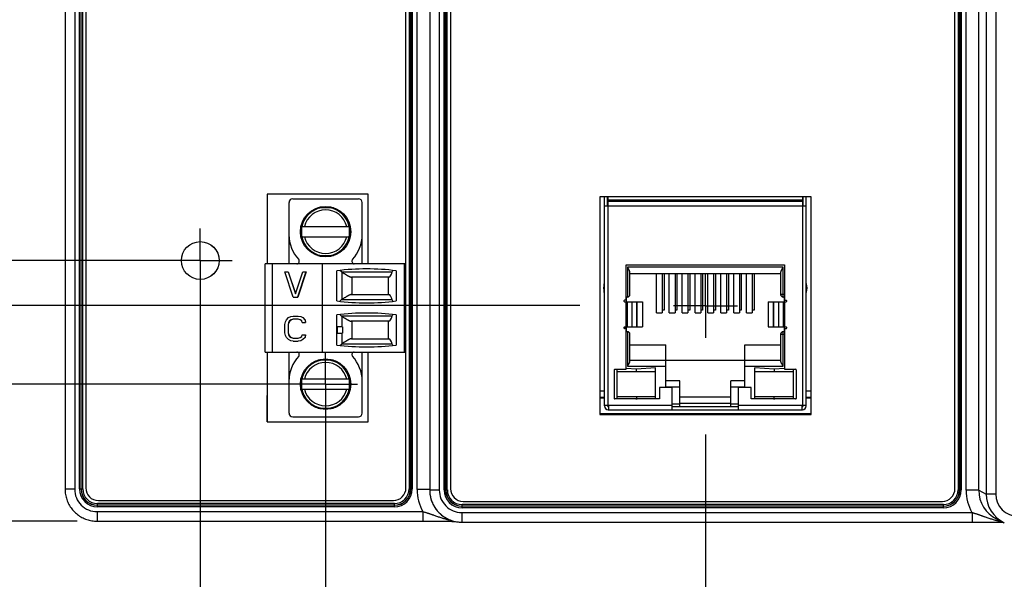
# Model space of a CAD drawing. Header units: inches. Extents: x 0 to 34, y 0 to 22.
# Tile 12 of 69: x 8.5 to 11.5, y 13.5 to 15.2. Entities that reach past the tile are written whole.
import ezdxf

# ---------------------------------------------------------------- set-up
doc = ezdxf.new("R2010")
doc.units = ezdxf.units.IN
doc.header["$LTSCALE"] = 1.87
doc.header["$MEASUREMENT"] = 0
doc.linetypes.add('CENTER', pattern=[0.6, 0.375, -0.075, 0.075, -0.075])
doc.layers.get('0').update_dxf_attribs({"linetype": 'CONTINUOUS'})
doc.layers.add('02___PRT_ALL_AXES', color=7, linetype='CONTINUOUS')
doc.layers.add('DIMENSIONS', color=7, linetype='CONTINUOUS')
doc.styles.get("Standard").update_dxf_attribs({"font": 'txt', "width": 0.8})
doc.dimstyles.new('DIMSTYLE_1', dxfattribs={"dimtxt": 0.15625, "dimasz": 0.1875, "dimexe": 0.125, "dimexo": 0.0625, "dimgap": 0.09, "dimtad": 0, "dimtih": 1, "dimtoh": 1, "dimzin": 4, "dimdsep": 46, "dimtxsty": 'STANDARD', "dimblk": 'CLOSED', "dimblk1": 'CLOSED', "dimblk2": 'CLOSED', "dimcen": 0.09, "dimadec": 0, "dimazin": 0, "dimtfac": 1, "dimtofl": 0, "dimtmove": 0, "dimatfit": 3, "dimldrblk": 'CLOSED', "dimfxl": 1, "dimtolj": 1, "dimtzin": 4, "dimarcsym": 0})

# ---------------------------------------------------------------- blocks, each defined once
blk = doc.blocks.new('*D2')
at = {"layer": 'DIMENSIONS', "color": 2, "linetype": 'CONTINUOUS'}
blk.add_line((10.2146, 14.3205), (7.9367, 14.3205), dxfattribs=at)
at = {"layer": 'DIMENSIONS', "color": 2, "linetype": 'CONTINUOUS', "insert": (7.8586, 14.3987), "char_height": 0.15625, "width": 1.40625, "attachment_point": 3, "rotation": 0, "line_spacing_factor": 0.9}
blk.add_mtext('2.77{\\Ftxt.shx;\\W1.000000;\\H0.156250; }[70,2]', dxfattribs=at)
blk = doc.blocks.new('_CLOSED')
at = {"color": 0, "linetype": 'BYBLOCK'}
for p, q in [((0, 0), (-1, 0.167)), ((-1, 0.167), (-1, -0.167)), ((-1, -0.167), (0, 0)), ((-1, 0), (0, 0))]:
    blk.add_line(p, q, dxfattribs=at)
blk = doc.blocks.new('*D3')
at = {"layer": 'DIMENSIONS', "color": 2, "linetype": 'CONTINUOUS'}
for p, q in [((8.2648, 14.6287), (7.9367, 14.6287)), ((8.3161, 14.4613), (8.2648, 14.6287)), ((8.9681, 14.4613), (8.3161, 14.4613))]:
    blk.add_line(p, q, dxfattribs=at)
at = {"layer": 'DIMENSIONS', "color": 2, "linetype": 'CONTINUOUS', "insert": (7.8586, 14.7068), "char_height": 0.15625, "width": 1.40625, "attachment_point": 3, "rotation": 0, "line_spacing_factor": 0.9}
blk.add_mtext('2.62{\\Ftxt.shx;\\W1.000000;\\H0.156250; }[66,7]', dxfattribs=at)
blk = doc.blocks.new('*D4')
at = {"layer": 'DIMENSIONS', "color": 2, "linetype": 'CONTINUOUS'}
blk.add_line((9.3591, 14.0752), (7.9367, 14.0752), dxfattribs=at)
at = {"layer": 'DIMENSIONS', "color": 2, "linetype": 'CONTINUOUS', "insert": (7.8586, 14.1533), "char_height": 0.15625, "width": 1.40625, "attachment_point": 3, "rotation": 0, "line_spacing_factor": 0.9}
blk.add_mtext('3.01{\\Ftxt.shx;\\W1.000000;\\H0.156250; }[76,5]', dxfattribs=at)
blk = doc.blocks.new('*D5')
at = {"layer": 'DIMENSIONS', "color": 2, "linetype": 'CONTINUOUS'}
blk.add_line((8.6461, 13.647), (7.9367, 13.647), dxfattribs=at)
at = {"layer": 'DIMENSIONS', "color": 2, "linetype": 'CONTINUOUS', "insert": (7.8586, 13.7252), "char_height": 0.15625, "width": 1.40625, "attachment_point": 3, "rotation": 0, "line_spacing_factor": 0.9}
blk.add_mtext('3.44{\\Ftxt.shx;\\W1.000000;\\H0.156250; }[87,3]', dxfattribs=at)
blk = doc.blocks.new('*D12')
at = {"layer": 'DIMENSIONS', "color": 2, "linetype": 'CONTINUOUS'}
blk.add_line((9.0306, 14.3988), (9.0306, 12.9602), dxfattribs=at)
at = {"layer": 'DIMENSIONS', "color": 2, "linetype": 'CONTINUOUS', "insert": (8.9525, 12.8821), "char_height": 0.15625, "width": 1.28125, "attachment_point": 3, "rotation": 90, "line_spacing_factor": 0.9}
blk.add_mtext('.42{\\Ftxt.shx;\\W1.000000;\\H0.156250; }[10,7]', dxfattribs=at)
blk = doc.blocks.new('*D13')
at = {"layer": 'DIMENSIONS', "color": 2, "linetype": 'CONTINUOUS'}
blk.add_line((9.4216, 14.0127), (9.4216, 12.9602), dxfattribs=at)
at = {"layer": 'DIMENSIONS', "color": 2, "linetype": 'CONTINUOUS', "insert": (9.3435, 12.8821), "char_height": 0.15625, "width": 1.28125, "attachment_point": 3, "rotation": 90, "line_spacing_factor": 0.9}
blk.add_mtext('.81{\\Ftxt.shx;\\W1.000000;\\H0.156250; }[20,7]', dxfattribs=at)
blk = doc.blocks.new('*D14')
at = {"layer": 'DIMENSIONS', "color": 2, "linetype": 'CONTINUOUS'}
blk.add_line((10.6071, 13.918), (10.6071, 12.9602), dxfattribs=at)
at = {"layer": 'DIMENSIONS', "color": 2, "linetype": 'CONTINUOUS', "insert": (10.5289, 12.8821), "char_height": 0.15625, "width": 1.40625, "attachment_point": 3, "rotation": 90, "line_spacing_factor": 0.9}
blk.add_mtext('2.00{\\Ftxt.shx;\\W1.000000;\\H0.156250; }[50,8]', dxfattribs=at)

msp = doc.modelspace()

# ---------------------------------------------------------------- linework, layer by layer
at = {"color": 7, "linetype": 'CONTINUOUS'}
for p, q in [((11.483, 17.0006), (11.483, 13.7321)), ((11.513, 17.0006), (11.513, 13.7321)), ((8.6086, 16.9856), (8.6086, 13.747)), ((8.6386, 16.9856), (8.6386, 13.747)), ((8.6534, 13.7479), (8.6534, 16.9848)), ((8.6584, 13.7479), (8.6584, 16.9848)), ((8.6587, 13.7479), (8.6587, 16.9848)), ((8.6636, 13.7479), (8.6636, 16.9848)), ((8.6733, 16.9816), (8.6733, 13.7511)), ((9.6725, 13.7511), (9.6725, 16.9816)), ((9.6821, 16.9848), (9.6821, 13.7479)), ((9.687, 16.9848), (9.687, 13.7479)), ((9.6874, 16.9848), (9.6874, 13.7479)), ((9.6923, 16.9848), (9.6923, 13.7479)), ((9.7071, 13.7464), (9.7071, 16.9862)), ((9.7465, 16.9884), (9.7465, 13.7443)), ((9.7765, 16.9884), (9.7765, 13.7443)), ((9.7913, 13.7451), (9.7913, 16.9876)), ((9.7963, 13.7451), (9.7963, 16.9876)), ((9.7966, 13.7451), (9.7966, 16.9876)), ((9.8015, 13.7451), (9.8015, 16.9876)), ((9.8116, 16.9842), (9.8116, 13.7486)), ((11.3858, 13.7486), (11.3858, 16.9842)), ((11.3954, 16.9876), (11.3954, 13.7451)), ((11.4004, 16.9876), (11.4004, 13.7451)), ((11.4007, 16.9876), (11.4007, 13.7451)), ((11.4056, 16.9876), (11.4056, 13.7451)), ((11.4205, 13.7437), (11.4205, 16.989)), ((11.4598, 13.7437), (11.4598, 16.989)), ((9.2393, 14.6689), (9.2393, 14.4511)), ((9.5547, 14.6689), (9.2393, 14.6689)), ((9.5547, 14.4511), (9.5547, 14.6689)), ((10.2771, 14.6605), (10.2771, 13.9805)), ((10.937, 14.6605), (10.2771, 14.6605)), ((10.2917, 14.0073), (10.2917, 14.6605)), ((10.3015, 14.6317), (10.3015, 14.6605)), ((10.3035, 14.0093), (10.3035, 14.6605)), ((10.9098, 14.6605), (10.9098, 14.0093)), ((10.9117, 14.6317), (10.9117, 14.6605)), ((10.9216, 14.0073), (10.9216, 14.6605)), ((10.937, 13.9805), (10.937, 14.6605)), ((9.3075, 14.4511), (9.3075, 14.6421)), ((9.3193, 14.6539), (9.524, 14.6539)), ((9.4462, 14.6263), (9.3971, 14.6263)), ((9.4042, 14.6283), (9.4391, 14.6283)), ((9.5358, 14.4511), (9.5358, 14.6421)), ((10.2917, 14.6317), (10.9216, 14.6317)), ((10.9098, 14.6494), (10.3035, 14.6494)), ((10.9098, 14.6455), (10.3035, 14.6455)), ((9.3449, 14.5341), (9.3449, 14.5689)), ((9.3468, 14.5761), (9.3468, 14.527)), ((9.3475, 14.5673), (9.4958, 14.5673)), ((9.4964, 14.527), (9.4964, 14.5761)), ((9.4984, 14.5689), (9.4984, 14.5341)), ((9.3475, 14.5358), (9.4958, 14.5358)), ((9.3971, 14.4767), (9.4462, 14.4767)), ((9.4391, 14.4748), (9.4042, 14.4748)), ((9.2327, 14.1755), (9.2327, 14.4511)), ((9.6697, 14.4511), (9.2327, 14.4511)), ((9.2563, 14.1755), (9.2563, 14.4511)), ((9.4118, 14.1755), (9.4118, 14.4511)), ((9.6677, 14.1755), (9.6677, 14.4511)), ((9.6697, 14.4511), (9.6697, 14.1755)), ((10.3598, 14.3374), (10.3598, 14.4483)), ((10.3598, 14.4483), (10.8535, 14.4483)), ((10.8535, 14.4483), (10.8535, 14.3374)), ((9.3209, 14.347), (9.2947, 14.4257)), ((9.2947, 14.4257), (9.3051, 14.4257)), ((9.3045, 14.4257), (9.3275, 14.3571)), ((9.3051, 14.4257), (9.3278, 14.3579)), ((9.3275, 14.3571), (9.3504, 14.4257)), ((9.3603, 14.4257), (9.334, 14.347)), ((9.3609, 14.4257), (9.3346, 14.347)), ((9.3504, 14.4257), (9.3609, 14.4257)), ((9.4571, 14.3352), (9.4571, 14.4293)), ((9.4714, 14.4263), (9.4662, 14.4303)), ((9.4714, 14.4263), (9.6296, 14.4263)), ((9.4734, 14.3401), (9.4734, 14.4249)), ((9.6421, 14.4293), (9.6421, 14.3352)), ((10.3637, 14.4404), (10.3637, 14.3475)), ((10.8495, 14.4404), (10.3637, 14.4404)), ((10.3716, 14.3553), (10.3716, 14.4246)), ((10.3716, 14.4207), (10.8417, 14.4207)), ((10.4543, 14.2977), (10.4543, 14.4207)), ((10.472, 14.4207), (10.472, 14.2977)), ((10.4779, 14.4207), (10.4779, 14.3065)), ((10.4944, 14.2977), (10.4944, 14.4207)), ((10.5121, 14.4207), (10.5121, 14.2977)), ((10.518, 14.4207), (10.518, 14.3065)), ((10.5346, 14.2977), (10.5346, 14.4207)), ((10.5523, 14.4207), (10.5523, 14.2977)), ((10.5582, 14.4207), (10.5582, 14.3065)), ((10.5747, 14.2977), (10.5747, 14.4207)), ((10.5925, 14.4207), (10.5925, 14.2977)), ((10.5984, 14.4207), (10.5984, 14.3065)), ((10.6149, 14.2977), (10.6149, 14.4207)), ((10.6326, 14.4207), (10.6326, 14.2977)), ((10.6385, 14.4207), (10.6385, 14.3065)), ((10.6551, 14.2977), (10.6551, 14.4207)), ((10.6728, 14.4207), (10.6728, 14.2977)), ((10.6787, 14.4207), (10.6787, 14.3065)), ((10.6952, 14.2977), (10.6952, 14.4207)), ((10.7129, 14.4207), (10.7129, 14.2977)), ((10.7188, 14.4207), (10.7188, 14.3065)), ((10.7354, 14.2977), (10.7354, 14.4207)), ((10.7531, 14.4207), (10.7531, 14.2977)), ((10.759, 14.4207), (10.759, 14.3065)), ((10.8417, 14.4246), (10.8417, 14.3553)), ((10.8495, 14.3475), (10.8495, 14.4404)), ((9.6186, 14.4096), (9.5022, 14.4096)), ((9.5031, 14.4096), (9.5031, 14.3549)), ((9.6185, 14.3549), (9.6185, 14.4096)), ((10.2915, 14.3618), (10.2915, 14.389)), ((10.9217, 14.389), (10.9217, 14.3618)), ((9.502, 14.3549), (9.6188, 14.3549)), ((10.8535, 14.3553), (10.8417, 14.3553)), ((9.3209, 14.347), (9.3346, 14.347)), ((9.4658, 14.3342), (9.4707, 14.3382)), ((9.6297, 14.3382), (9.4707, 14.3382)), ((10.3527, 14.3364), (10.3527, 14.3336)), ((10.3598, 14.3374), (10.3547, 14.3374)), ((10.3547, 14.3325), (10.4108, 14.3325)), ((10.3596, 14.3325), (10.3596, 14.2538)), ((10.3598, 14.3475), (10.3637, 14.3475)), ((10.3599, 14.2538), (10.3599, 14.3325)), ((10.3606, 14.3325), (10.3606, 14.3475)), ((10.3626, 14.3325), (10.3626, 14.2538)), ((10.378, 14.2538), (10.378, 14.3325)), ((10.3928, 14.3325), (10.3928, 14.2538)), ((10.3934, 14.2538), (10.3934, 14.3325)), ((10.4108, 14.3325), (10.4108, 14.2538)), ((10.8025, 14.3325), (10.8025, 14.2538)), ((10.8025, 14.3325), (10.8585, 14.3325)), ((10.8199, 14.2538), (10.8199, 14.3325)), ((10.8204, 14.2538), (10.8204, 14.3325)), ((10.8352, 14.3325), (10.8352, 14.2538)), ((10.8495, 14.3475), (10.8527, 14.3475)), ((10.8507, 14.2538), (10.8507, 14.3325)), ((10.8527, 14.3475), (10.8535, 14.3483)), ((10.8527, 14.3475), (10.8527, 14.3325)), ((10.8533, 14.3325), (10.8533, 14.2538)), ((10.8535, 14.3374), (10.8585, 14.3374)), ((10.8536, 14.2538), (10.8536, 14.3325)), ((10.8606, 14.3336), (10.8606, 14.3364)), ((9.4571, 14.1974), (9.4571, 14.2915)), ((9.4707, 14.2885), (9.4658, 14.2925)), ((9.4707, 14.2885), (9.6297, 14.2885)), ((9.6421, 14.2915), (9.6421, 14.1974)), ((10.4543, 14.2977), (10.472, 14.2977)), ((10.4779, 14.3065), (10.472, 14.3065)), ((10.4944, 14.2977), (10.5121, 14.2977)), ((10.518, 14.3065), (10.5121, 14.3065)), ((10.5346, 14.2977), (10.5523, 14.2977)), ((10.5582, 14.3065), (10.5523, 14.3065)), ((10.5747, 14.2977), (10.5925, 14.2977)), ((10.5984, 14.3065), (10.5925, 14.3065)), ((10.6149, 14.2977), (10.6326, 14.2977)), ((10.6385, 14.3065), (10.6326, 14.3065)), ((10.6551, 14.2977), (10.6728, 14.2977)), ((10.6787, 14.3065), (10.6728, 14.3065)), ((10.6952, 14.2977), (10.7129, 14.2977)), ((10.7188, 14.3065), (10.7129, 14.3065)), ((10.7354, 14.2977), (10.7531, 14.2977)), ((10.759, 14.3065), (10.7531, 14.3065)), ((9.2947, 14.2611), (9.2963, 14.2695)), ((9.2947, 14.236), (9.2947, 14.2611)), ((9.2963, 14.2695), (9.2996, 14.2762)), ((9.2996, 14.2762), (9.3061, 14.2829)), ((9.3061, 14.2678), (9.3045, 14.2611)), ((9.3045, 14.2611), (9.3045, 14.236)), ((9.3045, 14.2611), (9.3051, 14.2611)), ((9.3067, 14.2678), (9.3051, 14.2611)), ((9.3051, 14.2611), (9.3051, 14.236)), ((9.3061, 14.2829), (9.3127, 14.2863)), ((9.3094, 14.2729), (9.3061, 14.2678)), ((9.3061, 14.2678), (9.3067, 14.2678)), ((9.31, 14.2729), (9.3067, 14.2678)), ((9.3143, 14.2762), (9.3094, 14.2729)), ((9.3094, 14.2729), (9.31, 14.2729)), ((9.3149, 14.2762), (9.31, 14.2729)), ((9.3127, 14.2863), (9.3209, 14.2879)), ((9.3209, 14.2779), (9.3143, 14.2762)), ((9.3143, 14.2762), (9.3149, 14.2762)), ((9.3215, 14.2779), (9.3149, 14.2762)), ((9.3209, 14.2879), (9.3362, 14.2879)), ((9.3357, 14.2779), (9.3209, 14.2779)), ((9.3357, 14.2879), (9.3439, 14.2863)), ((9.3422, 14.2762), (9.3357, 14.2779)), ((9.3362, 14.2879), (9.3445, 14.2863)), ((9.3472, 14.2729), (9.3422, 14.2762)), ((9.3439, 14.2863), (9.3504, 14.2829)), ((9.3439, 14.2863), (9.3445, 14.2863)), ((9.3445, 14.2863), (9.351, 14.2829)), ((9.3488, 14.2678), (9.3472, 14.2729)), ((9.3488, 14.2678), (9.3592, 14.2678)), ((9.3504, 14.2829), (9.357, 14.2762)), ((9.3504, 14.2829), (9.351, 14.2829)), ((9.351, 14.2829), (9.3576, 14.2762)), ((9.357, 14.2762), (9.3586, 14.2678)), ((9.357, 14.2762), (9.3576, 14.2762)), ((9.3576, 14.2762), (9.3592, 14.2678)), ((9.4734, 14.2543), (9.4734, 14.2865)), ((9.6188, 14.2718), (9.502, 14.2718)), ((9.5031, 14.2718), (9.5031, 14.2171)), ((9.6185, 14.2171), (9.6185, 14.2718)), ((9.2963, 14.2276), (9.2947, 14.236)), ((9.2996, 14.2209), (9.2963, 14.2276)), ((9.3045, 14.236), (9.3061, 14.2293)), ((9.3045, 14.236), (9.3051, 14.236)), ((9.3051, 14.236), (9.3067, 14.2293)), ((9.3061, 14.2293), (9.3094, 14.2243)), ((9.3061, 14.2293), (9.3067, 14.2293)), ((9.3067, 14.2293), (9.31, 14.2243)), ((9.3472, 14.2243), (9.3488, 14.2293)), ((9.3488, 14.2293), (9.3592, 14.2293)), ((9.3586, 14.2293), (9.357, 14.2209)), ((9.3592, 14.2293), (9.3576, 14.2209)), ((9.4572, 14.2346), (9.4572, 14.2543)), ((9.4748, 14.2543), (9.4572, 14.2543)), ((9.4572, 14.2346), (9.4748, 14.2346)), ((9.459, 14.2346), (9.459, 14.2543)), ((9.4734, 14.2018), (9.4734, 14.2346)), ((9.4748, 14.2543), (9.4748, 14.2346)), ((10.3527, 14.2527), (10.3527, 14.2499)), ((10.3547, 14.2538), (10.4108, 14.2538)), ((10.3598, 14.2488), (10.3547, 14.2488)), ((10.3598, 14.1219), (10.3598, 14.2488)), ((10.3637, 14.2388), (10.3598, 14.2388)), ((10.3606, 14.2388), (10.3606, 14.2538)), ((10.3637, 14.2388), (10.3637, 14.1309)), ((10.3716, 14.1467), (10.3716, 14.2309)), ((10.8025, 14.2538), (10.8585, 14.2538)), ((10.8417, 14.2309), (10.8417, 14.1467)), ((10.8417, 14.2309), (10.8535, 14.2309)), ((10.8495, 14.1309), (10.8495, 14.2388)), ((10.8527, 14.2388), (10.8495, 14.2388)), ((10.8527, 14.2538), (10.8527, 14.2388)), ((10.8527, 14.2388), (10.8535, 14.238)), ((10.8535, 14.2488), (10.8535, 14.1219)), ((10.8535, 14.2488), (10.8585, 14.2488)), ((10.8606, 14.2499), (10.8606, 14.2527)), ((9.3061, 14.2142), (9.2996, 14.2209)), ((9.3127, 14.2109), (9.3061, 14.2142)), ((9.3094, 14.2243), (9.3143, 14.2209)), ((9.3094, 14.2243), (9.31, 14.2243)), ((9.31, 14.2243), (9.3149, 14.2209)), ((9.3209, 14.2092), (9.3127, 14.2109)), ((9.3143, 14.2209), (9.3209, 14.2193)), ((9.3143, 14.2209), (9.3149, 14.2209)), ((9.3149, 14.2209), (9.3215, 14.2193)), ((9.3209, 14.2193), (9.3357, 14.2193)), ((9.3209, 14.2092), (9.3362, 14.2092)), ((9.3357, 14.2193), (9.3422, 14.2209)), ((9.3439, 14.2109), (9.3357, 14.2092)), ((9.3445, 14.2109), (9.3362, 14.2092)), ((9.3422, 14.2209), (9.3472, 14.2243)), ((9.3504, 14.2142), (9.3439, 14.2109)), ((9.3439, 14.2109), (9.3445, 14.2109)), ((9.351, 14.2142), (9.3445, 14.2109)), ((9.357, 14.2209), (9.3504, 14.2142)), ((9.3504, 14.2142), (9.351, 14.2142)), ((9.3576, 14.2209), (9.351, 14.2142)), ((9.357, 14.2209), (9.3576, 14.2209)), ((9.4662, 14.1963), (9.4714, 14.2004)), ((9.6296, 14.2004), (9.4714, 14.2004)), ((9.5022, 14.2171), (9.6186, 14.2171)), ((10.3716, 14.1979), (10.4836, 14.1979)), ((10.4836, 14.0664), (10.4836, 14.1979)), ((10.7297, 14.0664), (10.7297, 14.1979)), ((10.7297, 14.1979), (10.8417, 14.1979)), ((9.2327, 14.1755), (9.6697, 14.1755)), ((9.2393, 14.1755), (9.2393, 13.9578)), ((9.3075, 13.9846), (9.3075, 14.1755)), ((9.5358, 13.9846), (9.5358, 14.1755)), ((9.5547, 13.9578), (9.5547, 14.1755)), ((9.4462, 14.15), (9.3971, 14.15)), ((9.4042, 14.1519), (9.4391, 14.1519)), ((10.3716, 14.1506), (10.8417, 14.1506)), ((10.3228, 14.0309), (10.3228, 14.1199)), ((10.3247, 14.1219), (10.3598, 14.1219)), ((10.3318, 14.029), (10.3318, 14.1219)), ((10.3318, 14.1148), (10.4515, 14.1148)), ((10.3917, 14.1217), (10.3598, 14.1243)), ((10.3637, 14.1309), (10.4836, 14.1309)), ((10.4515, 14.1266), (10.3917, 14.1217)), ((10.3917, 14.1148), (10.3917, 14.1217)), ((10.4515, 14.029), (10.4515, 14.1266)), ((10.7297, 14.1309), (10.8495, 14.1309)), ((10.7617, 14.029), (10.7617, 14.1266)), ((10.8216, 14.1217), (10.7617, 14.1266)), ((10.7617, 14.1148), (10.8814, 14.1148)), ((10.8535, 14.1243), (10.8216, 14.1217)), ((10.8216, 14.1217), (10.8216, 14.1148)), ((10.8535, 14.1219), (10.8885, 14.1219)), ((10.8814, 14.029), (10.8814, 14.1219)), ((10.8905, 14.1199), (10.8905, 14.0309)), ((9.3449, 14.0577), (9.3449, 14.0926)), ((9.3468, 14.0997), (9.3468, 14.0506)), ((9.4958, 14.0909), (9.3475, 14.0909)), ((9.4964, 14.0506), (9.4964, 14.0997)), ((9.4984, 14.0926), (9.4984, 14.0577)), ((10.5269, 14.086), (10.4836, 14.086)), ((10.5269, 14.0053), (10.5269, 14.086)), ((10.6864, 14.0053), (10.6864, 14.086)), ((10.7297, 14.086), (10.6864, 14.086)), ((9.3475, 14.0594), (9.4958, 14.0594)), ((10.2771, 14.0539), (10.2917, 14.0539)), ((10.4633, 14.0644), (10.4633, 14.029)), ((10.5033, 14.0644), (10.4633, 14.0644)), ((10.4836, 14.0664), (10.5269, 14.0664)), ((10.5033, 13.9955), (10.5033, 14.0644)), ((10.6864, 14.0664), (10.7297, 14.0664)), ((10.71, 13.9955), (10.71, 14.0644)), ((10.7499, 14.0644), (10.71, 14.0644)), ((10.7499, 14.029), (10.7499, 14.0644)), ((10.9216, 14.0539), (10.937, 14.0539)), ((9.2395, 14.0313), (9.2393, 14.0313)), ((9.2395, 13.9578), (9.2395, 14.0313)), ((10.2771, 14.0342), (10.2917, 14.0342)), ((10.2917, 14.0317), (10.2771, 14.0317)), ((10.4633, 14.029), (10.3247, 14.029)), ((10.4515, 14.036), (10.3318, 14.036)), ((10.3898, 14.029), (10.3917, 14.0291)), ((10.3917, 14.036), (10.3917, 14.0291)), ((10.3917, 14.0291), (10.3936, 14.029)), ((10.5269, 14.0132), (10.5033, 14.0132)), ((10.6864, 14.0349), (10.5269, 14.0349)), ((10.5269, 14.0157), (10.6864, 14.0157)), ((10.71, 14.0132), (10.6864, 14.0132)), ((10.8885, 14.029), (10.7499, 14.029)), ((10.8814, 14.036), (10.7617, 14.036)), ((10.8197, 14.029), (10.8216, 14.0291)), ((10.8216, 14.0291), (10.8216, 14.036)), ((10.8216, 14.0291), (10.8235, 14.029)), ((10.9216, 14.0342), (10.937, 14.0342)), ((10.937, 14.0317), (10.9216, 14.0317)), ((9.3971, 14.0003), (9.4462, 14.0003)), ((9.4391, 13.9984), (9.4042, 13.9984)), ((10.937, 13.9825), (10.2771, 13.9825)), ((10.2917, 14.0093), (10.5033, 14.0093)), ((10.3015, 14.0073), (10.3015, 14.0093)), ((10.3055, 14.0053), (10.3035, 14.0053)), ((10.3035, 13.9955), (10.9098, 13.9955)), ((10.3055, 13.9955), (10.3055, 14.0093)), ((10.5033, 14.0053), (10.71, 14.0053)), ((10.71, 14.0093), (10.9216, 14.0093)), ((10.9078, 14.0093), (10.9078, 13.9955)), ((10.9078, 14.0053), (10.9098, 14.0053)), ((10.9117, 14.0073), (10.9117, 14.0093)), ((9.2393, 13.9578), (9.5547, 13.9578)), ((9.3193, 13.9728), (9.524, 13.9728)), ((10.2771, 13.9805), (10.937, 13.9805)), ((8.6386, 13.747), (8.6086, 13.747)), ((8.6534, 13.7479), (8.6636, 13.7479)), ((9.6923, 13.7479), (9.6821, 13.7479)), ((9.7465, 13.7464), (9.7071, 13.7464)), ((9.7465, 13.7443), (9.7465, 13.7418)), ((9.7765, 13.7443), (9.7465, 13.7443)), ((9.7913, 13.7451), (9.8015, 13.7451)), ((11.3954, 13.7451), (11.4056, 13.7451)), ((11.4598, 13.7437), (11.4205, 13.7437)), ((11.4598, 13.7437), (11.483, 13.7321)), ((8.7126, 13.7117), (9.6331, 13.7117)), ((9.851, 13.7092), (11.3464, 13.7092)), ((11.513, 13.7321), (11.483, 13.7321)), ((8.7086, 13.677), (8.7086, 13.647)), ((8.7086, 13.677), (9.7256, 13.677)), ((8.7095, 13.6919), (8.7095, 13.7021)), ((9.6363, 13.7021), (8.7095, 13.7021)), ((9.6363, 13.6972), (8.7095, 13.6972)), ((9.6363, 13.6968), (8.7095, 13.6968)), ((9.6363, 13.6919), (8.7095, 13.6919)), ((9.6363, 13.6919), (9.6363, 13.7021)), ((9.7256, 13.677), (9.7256, 13.647)), ((9.8465, 13.6743), (9.8465, 13.6443)), ((9.8465, 13.6743), (11.439, 13.6743)), ((9.8474, 13.6891), (9.8474, 13.6993)), ((11.3496, 13.6993), (9.8474, 13.6993)), ((11.3496, 13.6944), (9.8474, 13.6944)), ((11.3496, 13.694), (9.8474, 13.694)), ((11.3496, 13.6891), (9.8474, 13.6891)), ((11.3496, 13.6891), (11.3496, 13.6993)), ((11.439, 13.6743), (11.439, 13.6443)), ((8.7086, 13.647), (9.7331, 13.647)), ((9.7331, 13.647), (9.7453, 13.647)), ((9.7453, 13.647), (9.7581, 13.647)), ((9.7581, 13.647), (9.767, 13.647)), ((9.767, 13.647), (9.7763, 13.6469)), ((9.7763, 13.6469), (9.7858, 13.6469)), ((9.7858, 13.6469), (9.7958, 13.6468)), ((9.7958, 13.6468), (9.8062, 13.6468)), ((9.8062, 13.6468), (9.8161, 13.6467)), ((9.8161, 13.6467), (9.825, 13.6466)), ((9.8465, 13.6443), (11.4467, 13.6443)), ((11.4467, 13.6443), (11.4592, 13.6442)), ((11.4592, 13.6442), (11.468, 13.6442)), ((11.468, 13.6442), (11.477, 13.6442)), ((11.477, 13.6442), (11.4864, 13.6442)), ((11.4864, 13.6442), (11.4962, 13.6441)), ((11.4962, 13.6441), (11.5063, 13.6441)), ((11.5063, 13.6441), (11.5167, 13.644)), ((11.5151, 13.6542), (11.5383, 13.6427)), ((11.5167, 13.644), (11.5274, 13.6439)), ((11.5274, 13.6439), (11.5359, 13.6439))]:
    msp.add_line(p, q, dxfattribs=at)
for points in [[(8.6086, 13.747), (8.6087, 13.7431), (8.6089, 13.739), (8.6093, 13.7349), (8.6099, 13.7308), (8.6107, 13.7267), (8.6116, 13.7227), (8.6127, 13.7187), (8.614, 13.7147), (8.6154, 13.7108), (8.617, 13.707), (8.6187, 13.7032), (8.6206, 13.6995), (8.6226, 13.6959), (8.6248, 13.6924), (8.6272, 13.689), (8.6297, 13.6857), (8.6323, 13.6824), (8.635, 13.6793), (8.6379, 13.6763), (8.6409, 13.6735), (8.644, 13.6707), (8.6472, 13.6681), (8.6505, 13.6656), (8.6539, 13.6633), (8.6575, 13.6611), (8.6611, 13.6591), (8.6648, 13.6572), (8.6685, 13.6554), (8.6724, 13.6538), (8.6762, 13.6524), (8.6802, 13.6512), (8.6842, 13.6501), (8.6882, 13.6491), (8.6923, 13.6484), (8.6964, 13.6478), (8.7005, 13.6474), (8.7047, 13.6471), (8.7086, 13.647)], [(9.7465, 13.7418), (9.7466, 13.7404), (9.7468, 13.7362), (9.7472, 13.7321), (9.7478, 13.728), (9.7486, 13.7239), (9.7495, 13.7199), (9.7506, 13.7159), (9.7519, 13.7119), (9.7533, 13.708), (9.7549, 13.7042), (9.7566, 13.7004), (9.7585, 13.6968), (9.7606, 13.6931), (9.7627, 13.6896), (9.7651, 13.6862), (9.7676, 13.6829), (9.7702, 13.6797), (9.7729, 13.6765), (9.7758, 13.6736), (9.7788, 13.6707), (9.7819, 13.6679), (9.7851, 13.6653), (9.7884, 13.6629), (9.7918, 13.6605), (9.7954, 13.6583), (9.799, 13.6563), (9.8027, 13.6544), (9.8064, 13.6526), (9.8103, 13.6511), (9.8142, 13.6496), (9.8181, 13.6484), (9.8221, 13.6473), (9.8261, 13.6464), (9.8302, 13.6456), (9.8343, 13.645), (9.8384, 13.6446), (9.8426, 13.6443), (9.8465, 13.6443)]]:
    msp.add_lwpolyline(points, dxfattribs=at)
for centre, radius in [((9.4216, 14.5515), 0.0787), ((9.0306, 14.4613), 0.0591), ((9.0306, 14.4613), 0.059), ((9.4216, 14.0752), 0.0787)]:
    msp.add_circle(centre, radius, dxfattribs=at)
for centre, radius, start, end in [((9.3193, 14.6421), 0.0118, 90, 180), ((9.4216, 14.5515), 0.0758, 99.1563, 170.7983), ((9.4216, 14.5515), 0.0758, 9.2017, 80.8437), ((9.524, 14.6421), 0.0118, 0, 90), ((9.4216, 14.5515), 0.0679, 13.408, 166.592), ((9.4216, 14.5418), 0.1142, 180, 222.7041), ((9.4216, 14.5515), 0.0758, 189.2017, 260.8343), ((9.4216, 14.5515), 0.0679, 193.408, 346.592), ((9.4216, 14.5515), 0.0758, 279.1657, 350.7983), ((9.4216, 14.5418), 0.1142, 317.2959, 360), ((9.3319, 14.459), 0.00787, 270, 42.7041), ((9.5113, 14.459), 0.00787, 137.2959, 270), ((9.5496, 13.7075), 0.7277, 82.6956, 97.3044), ((9.4874, 14.4463), 0.0256, 231.393, 236.8149), ((10.3254, 14.3754), 0.0365, 158.1891, 201.8109), ((10.2897, 14.3897), 0.00197, 338.1891, 360), ((10.9236, 14.3897), 0.00197, 180, 201.8109), ((10.8878, 14.3754), 0.0365, 338.1891, 21.8109), ((10.2897, 14.3611), 0.00197, 0, 21.8109), ((10.3637, 14.3553), 0.00787, 270, 360), ((10.8495, 14.3553), 0.00787, 180, 270), ((10.9236, 14.3611), 0.00197, 158.1891, 180), ((9.5496, 15.057), 0.7277, 262.6956, 277.3044), ((9.4869, 14.3188), 0.0252, 122.4362, 129.9338), ((10.3547, 14.335), 0.00246, 90, 270), ((10.8585, 14.335), 0.00246, 270, 90), ((9.5496, 13.5697), 0.7277, 82.6956, 97.3044), ((9.4869, 14.3078), 0.0252, 230.0662, 237.5638), ((10.3547, 14.2513), 0.00246, 90, 270), ((10.3637, 14.2309), 0.00787, 0, 90), ((10.8495, 14.2309), 0.00787, 90, 180), ((10.8585, 14.2513), 0.00246, 270, 90), ((9.5496, 14.9192), 0.7277, 262.6956, 277.3044), ((9.4872, 14.1806), 0.0253, 123.1581, 128.634), ((9.3319, 14.1677), 0.00787, 317.2959, 90), ((9.5113, 14.1677), 0.00787, 90, 222.7041), ((9.4216, 14.0849), 0.1142, 137.2959, 180), ((9.4216, 14.0752), 0.0758, 99.1657, 170.7983), ((9.4216, 14.0752), 0.0679, 13.408, 166.592), ((9.4216, 14.0752), 0.0758, 9.2017, 80.8437), ((9.4216, 14.0849), 0.1142, 0, 42.7041), ((10.3247, 14.1199), 0.00197, 90, 180), ((10.8885, 14.1199), 0.00197, 0, 90), ((9.4216, 14.0752), 0.0758, 189.2017, 260.8343), ((9.4216, 14.0752), 0.0679, 193.408, 346.592), ((9.4216, 14.0752), 0.0758, 279.1563, 350.7983), ((9.0356, 14.0313), 0.2039, 0, 2.3719), ((10.3247, 14.0309), 0.00197, 180, 270), ((10.8885, 14.0309), 0.00197, 270, 360), ((9.3193, 13.9846), 0.0118, 180, 270), ((9.524, 13.9846), 0.0118, 270, 360), ((10.3035, 14.0073), 0.0118, 180, 270), ((10.3035, 14.0073), 0.00197, 180, 270), ((10.9098, 14.0073), 0.0118, 270, 360), ((10.9098, 14.0073), 0.00197, 270, 360), ((8.7086, 13.747), 0.07, 180.0017, 270.0058), ((8.7095, 13.7479), 0.056, 180, 270), ((8.7095, 13.7479), 0.0511, 180, 270), ((8.7095, 13.7479), 0.0508, 180, 270), ((8.7095, 13.7479), 0.0458, 180, 270), ((8.7126, 13.7511), 0.0394, 180, 270), ((9.6331, 13.7511), 0.0394, 270, 360), ((9.6363, 13.7479), 0.056, 270, 360), ((9.6363, 13.7479), 0.0511, 270, 360), ((9.6363, 13.7479), 0.0508, 270, 360), ((9.6363, 13.7479), 0.0458, 270, 360), ((9.8465, 13.7464), 0.1394, 179.9971, 209.8645), ((9.8465, 13.7443), 0.1, 181.4331, 270.0037), ((9.8465, 13.7443), 0.07, 179.9986, 269.9989), ((9.8474, 13.7451), 0.056, 180, 270), ((9.8474, 13.7451), 0.0511, 180, 270), ((9.8474, 13.7451), 0.0508, 180, 270), ((9.8474, 13.7451), 0.0458, 180, 270), ((9.851, 13.7486), 0.0394, 180, 270), ((11.3464, 13.7486), 0.0394, 270, 360), ((11.3496, 13.7451), 0.056, 270, 360), ((11.3496, 13.7451), 0.0511, 270, 360), ((11.3496, 13.7451), 0.0508, 270, 360), ((11.3496, 13.7451), 0.0458, 270, 360), ((11.5598, 13.7437), 0.1394, 180.0003, 209.8729), ((11.5599, 13.7437), 0.1, 180.0069, 243.4422), ((11.583, 13.7321), 0.1, 179.9988, 244.4131), ((11.583, 13.7321), 0.07, 180.0056, 270.0019)]:
    msp.add_arc(centre, radius, start, end, dxfattribs=at)
for centre, major_axis, start_param, end_param in [((9.6186, 14.4687), (0, 0.0591), -3.141593, -2.370847), ((9.6354, 14.4037), (0, 0.0315), 0.545915, 0.770746), ((9.6188, 14.2958), (0, 0.0591), -0.770746, 0), ((9.6356, 14.3608), (0, 0.0315), -3.912338, -3.688548), ((9.6188, 14.3309), (0, 0.0591), -3.141593, -2.370847), ((9.6356, 14.2659), (0, 0.0315), 0.546955, 0.770746), ((9.6186, 14.158), (0, 0.0591), -0.770746, 0), ((9.6354, 14.223), (0, 0.0315), -3.912338, -3.687508)]:
    msp.add_ellipse(centre, major_axis=major_axis, ratio=0.266667, start_param=start_param, end_param=end_param, dxfattribs=at)
for points in [[(9.4662, 14.4303), (9.4662, 14.4304), (9.4662, 14.4304), (9.4662, 14.4304)], [(9.4657, 14.3341), (9.4658, 14.3341), (9.4658, 14.3342), (9.4658, 14.3342)], [(9.4658, 14.2925), (9.4658, 14.2925), (9.4658, 14.2925), (9.4657, 14.2925)], [(9.4662, 14.1963), (9.4662, 14.1963), (9.4662, 14.1963), (9.4662, 14.1963)]]:
    msp.add_open_spline(points, degree=3, dxfattribs=at)
for points, knots in [([(9.4734, 14.4249), (9.4749, 14.4239), (9.4772, 14.4224), (9.4802, 14.4204), (9.4823, 14.4191), (9.4845, 14.4177), (9.4865, 14.4165), (9.4885, 14.4153), (9.4904, 14.4142), (9.4922, 14.4132), (9.4939, 14.4123), (9.4953, 14.4116), (9.4964, 14.4112), (9.4971, 14.4108), (9.4979, 14.4106), (9.4986, 14.4103), (9.4992, 14.4101), (9.4999, 14.4099), (9.5005, 14.4098), (9.5011, 14.4097), (9.5016, 14.4096), (9.502, 14.4096), (9.5022, 14.4096)], [0, 0, 0, 0, 0.167583, 0.24826, 0.326607, 0.402412, 0.475448, 0.545473, 0.612235, 0.675468, 0.734904, 0.790282, 0.816373, 0.84136, 0.86522, 0.887933, 0.909484, 0.929869, 0.949089, 0.967161, 0.984115, 1, 1, 1, 1]), ([(10.3716, 14.4246), (10.3716, 14.4248), (10.3716, 14.425), (10.3715, 14.4254), (10.3715, 14.4258), (10.3714, 14.4263), (10.3712, 14.4267), (10.371, 14.4273), (10.3708, 14.4281), (10.3703, 14.429), (10.3699, 14.43), (10.3694, 14.431), (10.3688, 14.432), (10.3682, 14.433), (10.3674, 14.4344), (10.3664, 14.4362), (10.3651, 14.4383), (10.3642, 14.4397), (10.3637, 14.4404)], [0, 0, 0, 0, 0.021721, 0.0444, 0.068051, 0.092664, 0.118207, 0.144637, 0.199955, 0.258208, 0.318982, 0.381898, 0.446618, 0.512846, 0.580321, 0.718123, 0.858456, 1, 1, 1, 1]), ([(10.8495, 14.4404), (10.8491, 14.4397), (10.8482, 14.4383), (10.8469, 14.4362), (10.8458, 14.4344), (10.845, 14.433), (10.8444, 14.432), (10.8439, 14.431), (10.8434, 14.43), (10.8429, 14.429), (10.8425, 14.4281), (10.8422, 14.4273), (10.842, 14.4267), (10.8419, 14.4263), (10.8418, 14.4258), (10.8417, 14.4254), (10.8417, 14.425), (10.8417, 14.4248), (10.8417, 14.4246)], [0, 0, 0, 0, 0.141544, 0.281877, 0.419679, 0.487154, 0.553382, 0.618102, 0.681018, 0.741792, 0.800045, 0.855363, 0.881793, 0.907336, 0.931949, 0.9556, 0.978279, 1, 1, 1, 1]), ([(9.502, 14.3549), (9.5018, 14.3549), (9.5014, 14.3549), (9.5009, 14.3548), (9.5003, 14.3547), (9.4997, 14.3546), (9.499, 14.3544), (9.4984, 14.3542), (9.4977, 14.3539), (9.4967, 14.3536), (9.4954, 14.353), (9.4937, 14.3523), (9.492, 14.3514), (9.4902, 14.3504), (9.4883, 14.3494), (9.4864, 14.3482), (9.4844, 14.347), (9.4823, 14.3457), (9.4801, 14.3444), (9.4771, 14.3425), (9.4749, 14.3411), (9.4734, 14.3401)], [0, 0, 0, 0, 0.016222, 0.033487, 0.051843, 0.071318, 0.091927, 0.113673, 0.136551, 0.160546, 0.211811, 0.26728, 0.326722, 0.389884, 0.456511, 0.526349, 0.599153, 0.67469, 0.75274, 0.8331, 1, 1, 1, 1]), ([(9.4734, 14.2865), (9.4749, 14.2856), (9.4771, 14.2841), (9.4801, 14.2823), (9.4823, 14.2809), (9.4844, 14.2797), (9.4864, 14.2784), (9.4883, 14.2773), (9.4902, 14.2762), (9.492, 14.2753), (9.4937, 14.2744), (9.4954, 14.2737), (9.4967, 14.2731), (9.4977, 14.2727), (9.4984, 14.2725), (9.499, 14.2723), (9.4997, 14.2721), (9.5003, 14.272), (9.5009, 14.2719), (9.5014, 14.2718), (9.5018, 14.2718), (9.502, 14.2718)], [0, 0, 0, 0, 0.1669, 0.24726, 0.32531, 0.400847, 0.473651, 0.543489, 0.610116, 0.673278, 0.73272, 0.788189, 0.839454, 0.863449, 0.886327, 0.908073, 0.928682, 0.948157, 0.966513, 0.983778, 1, 1, 1, 1]), ([(9.5022, 14.2171), (9.502, 14.2171), (9.5016, 14.2171), (9.5011, 14.217), (9.5005, 14.2169), (9.4999, 14.2168), (9.4992, 14.2166), (9.4986, 14.2164), (9.4979, 14.2161), (9.4971, 14.2158), (9.4964, 14.2155), (9.4953, 14.215), (9.4939, 14.2144), (9.4922, 14.2135), (9.4904, 14.2125), (9.4885, 14.2114), (9.4865, 14.2102), (9.4845, 14.2089), (9.4823, 14.2076), (9.4802, 14.2062), (9.4772, 14.2043), (9.4749, 14.2028), (9.4734, 14.2018)], [0, 0, 0, 0, 0.015885, 0.032839, 0.050911, 0.070131, 0.090516, 0.112067, 0.13478, 0.15864, 0.183627, 0.209718, 0.265096, 0.324532, 0.387765, 0.454527, 0.524552, 0.597588, 0.673393, 0.75174, 0.832417, 1, 1, 1, 1]), ([(10.3637, 14.1309), (10.3642, 14.1316), (10.3651, 14.133), (10.3664, 14.1352), (10.3674, 14.1369), (10.3682, 14.1383), (10.3688, 14.1393), (10.3694, 14.1403), (10.3699, 14.1413), (10.3703, 14.1423), (10.3708, 14.1432), (10.371, 14.144), (10.3712, 14.1446), (10.3714, 14.145), (10.3715, 14.1455), (10.3715, 14.1459), (10.3716, 14.1463), (10.3716, 14.1465), (10.3716, 14.1467)], [0, 0, 0, 0, 0.141544, 0.281877, 0.419679, 0.487154, 0.553382, 0.618102, 0.681018, 0.741792, 0.800045, 0.855363, 0.881793, 0.907336, 0.931949, 0.9556, 0.978279, 1, 1, 1, 1]), ([(10.8417, 14.1467), (10.8417, 14.1465), (10.8417, 14.1463), (10.8417, 14.1459), (10.8418, 14.1455), (10.8419, 14.145), (10.842, 14.1446), (10.8422, 14.144), (10.8425, 14.1432), (10.8429, 14.1423), (10.8434, 14.1413), (10.8439, 14.1403), (10.8444, 14.1393), (10.845, 14.1383), (10.8458, 14.1369), (10.8469, 14.1352), (10.8482, 14.133), (10.8491, 14.1316), (10.8495, 14.1309)], [0, 0, 0, 0, 0.021721, 0.0444, 0.068051, 0.092664, 0.118207, 0.144637, 0.199955, 0.258208, 0.318982, 0.381898, 0.446618, 0.512846, 0.580321, 0.718123, 0.858456, 1, 1, 1, 1]), ([(9.7256, 13.677), (9.7266, 13.6768), (9.7285, 13.6762), (9.7315, 13.6754), (9.7343, 13.6745), (9.7372, 13.6736), (9.7401, 13.6727), (9.7429, 13.6718), (9.7457, 13.6709), (9.7485, 13.6699), (9.7513, 13.669), (9.7541, 13.668), (9.7569, 13.6671), (9.7605, 13.6658), (9.765, 13.6642), (9.7705, 13.6622), (9.7759, 13.6603), (9.7813, 13.6585), (9.7867, 13.6568), (9.7921, 13.6551), (9.7966, 13.6538), (9.8003, 13.6528), (9.8039, 13.6519), (9.8085, 13.6508), (9.8122, 13.65), (9.814, 13.6497)], [0, 0, 0, 0, 0.032699, 0.065356, 0.097939, 0.130422, 0.162788, 0.195024, 0.227124, 0.259086, 0.29091, 0.322599, 0.354157, 0.385593, 0.448127, 0.510264, 0.572077, 0.633626, 0.694966, 0.75615, 0.817221, 0.847721, 0.878203, 0.939121, 1, 1, 1, 1]), ([(11.439, 13.6743), (11.44, 13.674), (11.442, 13.6734), (11.445, 13.6725), (11.4481, 13.6716), (11.451, 13.6707), (11.454, 13.6698), (11.457, 13.6688), (11.4599, 13.6678), (11.4628, 13.6668), (11.4657, 13.6658), (11.4686, 13.6648), (11.4715, 13.6638), (11.4743, 13.6628), (11.4772, 13.6618), (11.481, 13.6605), (11.4856, 13.6588), (11.4913, 13.6569), (11.4969, 13.655), (11.5025, 13.6532), (11.5082, 13.6515), (11.5129, 13.6502), (11.5167, 13.6492), (11.5205, 13.6483), (11.5253, 13.6473), (11.5292, 13.6466), (11.5311, 13.6462)], [0, 0, 0, 0, 0.032732, 0.065419, 0.098026, 0.130527, 0.162902, 0.195142, 0.227238, 0.25919, 0.290998, 0.322668, 0.354205, 0.385617, 0.416913, 0.448102, 0.510197, 0.571975, 0.6335, 0.694831, 0.75602, 0.817107, 0.847619, 0.878115, 0.939072, 1, 1, 1, 1])]:
    msp.add_open_spline(points, degree=3, knots=knots, dxfattribs=at)
at = {"layer": '02___PRT_ALL_AXES', "color": 7, "linetype": 'CENTER'}
for p, q in [((9.0302, 14.4613), (9.0302, 14.5614)), ((9.0302, 14.4613), (8.9301, 14.4613)), ((9.0302, 14.4613), (9.0302, 14.3612)), ((9.0302, 14.4613), (9.1303, 14.4613)), ((10.6072, 14.3203), (10.6072, 14.4204)), ((10.6072, 14.3203), (10.5071, 14.3203)), ((10.6072, 14.3203), (10.6072, 14.2202)), ((10.6072, 14.3203), (10.7073, 14.3203)), ((9.4212, 14.0753), (9.4212, 14.1754)), ((9.4212, 14.0753), (9.3211, 14.0753)), ((9.4212, 14.0753), (9.4212, 13.9752)), ((9.4212, 14.0753), (9.5213, 14.0753))]:
    msp.add_line(p, q, dxfattribs=at)

# ---------------------------------------------------------------- dimensions: what is measured, and where the dimension line sits
at = {"layer": 'DIMENSIONS', "color": 2, "linetype": 'CONTINUOUS'}
for feature_location, offset, dtype, origin, picture, middle in [((10.2146, 14.3205), (-2.2779, 0), 0, (10.2771, 17.0856), '*D2', (7.1555, 14.3205)), ((8.9681, 14.4613), (-1.0314, 0.1674), 0, (9.0306, 17.0856), '*D3', (7.1555, 14.6287)), ((9.3591, 14.0752), (-1.4224, 0), 0, (9.4216, 17.0856), '*D4', (7.1555, 14.0752)), ((8.6461, 13.647), (-0.7094, 0), 0, (8.7086, 17.0856), '*D5', (7.1555, 13.647)), ((9.0306, 14.3988), (0, -1.4386), 1, (8.6086, 14.4613), '*D12', (9.0306, 12.2415)), ((9.4216, 14.0127), (0, -1.0524), 1, (8.6086, 14.0752), '*D13', (9.4216, 12.2415)), ((10.6071, 13.918), (0, -0.9578), 1, (8.6086, 13.9805), '*D14', (10.6071, 12.179))]:
    dim = msp.add_ordinate_dim(feature_location=feature_location, offset=offset, dtype=dtype, origin=origin, dimstyle='DIMSTYLE_1', override={"dimtad": 1, "dimtih": 0, "dimtoh": 0}, dxfattribs=at)
    dim.commit()
    dim.dimension.update_dxf_attribs({"geometry": picture, "text_midpoint": middle})

doc.saveas('drawing.dxf')
